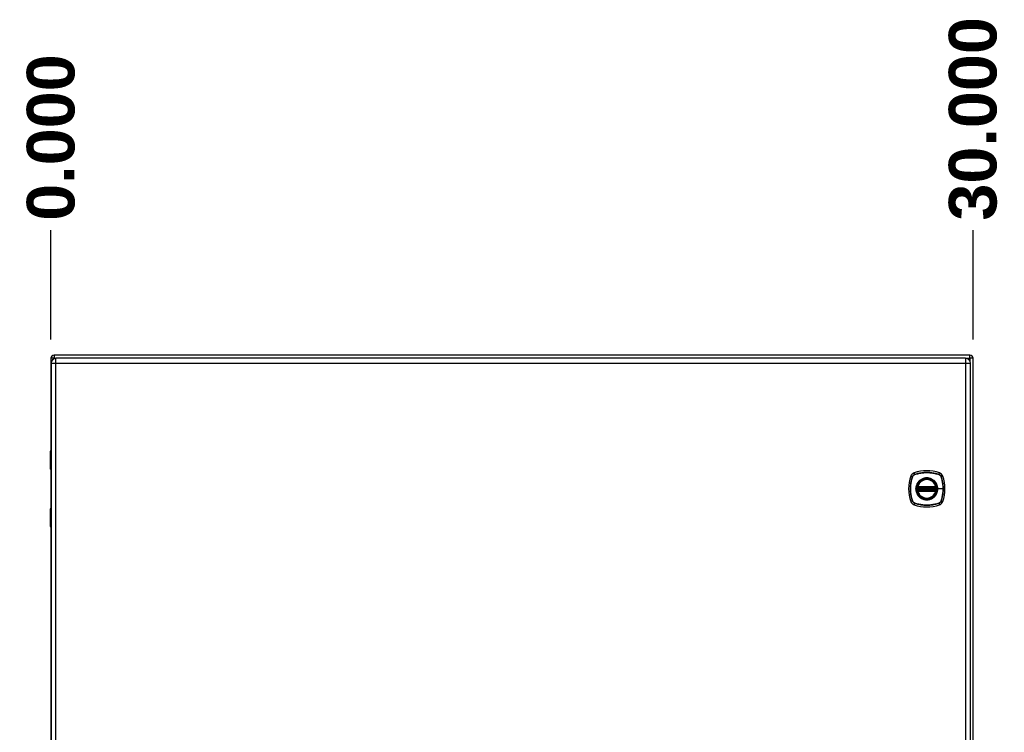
# Model space of a CAD drawing. Header units: inches. Extents: x 0 to 215, y -25 to 140.
# Tile 12 of 18: x 92 to 124, y 76 to 100. Entities that reach past the tile are written whole.
import ezdxf

# ---------------------------------------------------------------- set-up
doc = ezdxf.new("R2010")
doc.units = ezdxf.units.IN
doc.header["$LTSCALE"] = 12.924396
doc.header["$MEASUREMENT"] = 0
for name, color, linetype, lineweight in [('Dimensions(ANSI)', 7, 'Continuous', 25), ('Visible Edges(ANSI)', 7, 'Continuous', 25), ('Visible Tangent Edges(ANSI)', 7, 'Continuous', 25)]:
    doc.layers.add(name, color=color, linetype=linetype, lineweight=lineweight)
doc.styles.add('Dimension-ANSI', font='arialbd.ttf')
doc.dimstyles.new('INCH-ANSI-VERTICAL', dxfattribs={"dimscale": 12.924396, "dimtxt": 0.12, "dimasz": 0.098425, "dimexe": 0.04, "dimexo": 0.04, "dimgap": 0.031496, "dimtad": 0, "dimtih": 1, "dimtoh": 1, "dimdec": 3, "dimrnd": 1e-08, "dimzin": 0, "dimdsep": 46, "dimtxsty": 'Dimension-ANSI', "dimcen": 0.09, "dimdle": 0.312, "dimclrd": 179, "dimclre": 179, "dimclrt": 7, "dimadec": 1, "dimazin": 0, "dimtfac": 1, "dimtdec": 3, "dimtofl": 0, "dimtmove": 0, "dimatfit": 3, "dimfxl": 1, "dimtolj": 1, "dimtzin": 4, "dimlwd": 25, "dimlwe": 25, "dimarcsym": 0})

# ---------------------------------------------------------------- blocks, each defined once
blk = doc.blocks.new('*D16')
at = {"layer": 'Defpoints', "color": 0, "linetype": 'Continuous', "transparency": 16777216}
for p in [(92.864, 92.725), (92.864, 88.654), (92.864, 88.654)]:
    blk.add_point(p, dxfattribs=at)
at = {"layer": 'Dimensions(ANSI)', "color": 179, "linetype": 'Continuous', "lineweight": 25, "true_color": 0x262658, "transparency": 16777216}
blk.add_line((92.864, 89.171), (92.864, 92.725), dxfattribs=at)
at = {"layer": 'Dimensions(ANSI)', "color": 7, "linetype": 'Continuous', "lineweight": 25, "transparency": 16777216, "insert": (92.864, 95.744), "char_height": 1.5509, "attachment_point": 5, "rotation": 90, "style": 'Dimension-ANSI'}
blk.add_mtext('\\A1;0.000', dxfattribs=at)
blk = doc.blocks.new('*D17')
at = {"layer": 'Defpoints', "color": 0, "linetype": 'Continuous', "transparency": 16777216}
for p in [(122.867, 92.725), (92.864, 88.654), (122.867, 88.654)]:
    blk.add_point(p, dxfattribs=at)
at = {"layer": 'Dimensions(ANSI)', "color": 179, "linetype": 'Continuous', "lineweight": 25, "true_color": 0x262658, "transparency": 16777216}
blk.add_line((122.867, 89.171), (122.867, 92.725), dxfattribs=at)
at = {"layer": 'Dimensions(ANSI)', "color": 7, "linetype": 'Continuous', "lineweight": 25, "transparency": 16777216, "insert": (122.867, 96.352), "char_height": 1.5509, "attachment_point": 5, "rotation": 90, "style": 'Dimension-ANSI'}
blk.add_mtext('\\A1;30.000', dxfattribs=at)

msp = doc.modelspace()

# ---------------------------------------------------------------- linework, layer by layer
at = {"layer": 'Visible Edges(ANSI)'}
for p, q in [((92.8636, 88.5555), (92.8636, 85.5556)), ((122.7676, 88.6545), (92.9626, 88.6545)), ((122.6252, 88.556), (93.0262, 88.556)), ((122.8666, 58.7504), (122.8666, 88.5555)), ((92.8652, 88.3949), (92.8652, 58.9109)), ((122.7863, 58.9109), (122.7863, 88.3949)), ((92.8457, 84.9513), (92.8457, 85.536)), ((92.8652, 84.9355), (92.8615, 84.9355)), ((92.8636, 84.9355), (92.8636, 83.6755)), ((121.0653, 84.3449), (121.6589, 84.3449)), ((121.6589, 84.2662), (121.0653, 84.2662)), ((121.0694, 84.3647), (121.6548, 84.3647)), ((121.6548, 84.2463), (121.0694, 84.2463)), ((92.8457, 83.0751), (92.8457, 83.6598)), ((92.8615, 83.6755), (92.8652, 83.6755)), ((92.8636, 83.0555), (92.8636, 64.2504))]:
    msp.add_line(p, q, dxfattribs=at)
at = {"layer": 'Visible Edges(ANSI)', "flags": 128}
for points in [[(121.0536, 84.3587), (121.0536, 84.3587), (121.0536, 84.3585), (121.0536, 84.3582), (121.0535, 84.3579), (121.0534, 84.3574), (121.0533, 84.3568), (121.0532, 84.3562), (121.0531, 84.3554), (121.0529, 84.3546), (121.0528, 84.3536), (121.0526, 84.3526), (121.0525, 84.3515), (121.0523, 84.3503), (121.0521, 84.3491), (121.0519, 84.3478), (121.0518, 84.3464), (121.0516, 84.345), (121.0514, 84.3435), (121.0512, 84.342), (121.051, 84.3405), (121.0509, 84.3389), (121.0507, 84.3374), (121.0506, 84.3358), (121.0504, 84.3342)], [(121.0504, 84.2769), (121.0506, 84.2753), (121.0507, 84.2737), (121.0509, 84.2721), (121.051, 84.2705), (121.0512, 84.269), (121.0514, 84.2675), (121.0516, 84.266), (121.0518, 84.2646), (121.052, 84.2633), (121.0521, 84.262), (121.0523, 84.2607), (121.0525, 84.2595), (121.0526, 84.2584), (121.0528, 84.2574), (121.053, 84.2565), (121.0531, 84.2556), (121.0532, 84.2549), (121.0533, 84.2542), (121.0534, 84.2536), (121.0535, 84.2532), (121.0536, 84.2528), (121.0536, 84.2525), (121.0536, 84.2524), (121.0536, 84.2523)], [(121.6738, 84.3342), (121.6737, 84.3358), (121.6735, 84.3374), (121.6733, 84.3389), (121.6732, 84.3405), (121.673, 84.342), (121.6728, 84.3435), (121.6726, 84.345), (121.6725, 84.3464), (121.6723, 84.3478), (121.6721, 84.3491), (121.6719, 84.3503), (121.6717, 84.3515), (121.6716, 84.3526), (121.6714, 84.3536), (121.6713, 84.3546), (121.6711, 84.3554), (121.671, 84.3562), (121.6709, 84.3568), (121.6708, 84.3574), (121.6707, 84.3579), (121.6707, 84.3582), (121.6706, 84.3585), (121.6706, 84.3587), (121.6706, 84.3587)], [(121.6706, 84.2523), (121.6706, 84.2524), (121.6706, 84.2525), (121.6707, 84.2528), (121.6707, 84.2532), (121.6708, 84.2536), (121.6709, 84.2542), (121.671, 84.2549), (121.6711, 84.2556), (121.6713, 84.2565), (121.6714, 84.2574), (121.6716, 84.2584), (121.6717, 84.2595), (121.6719, 84.2607), (121.6721, 84.262), (121.6723, 84.2633), (121.6724, 84.2646), (121.6726, 84.266), (121.6728, 84.2675), (121.673, 84.269), (121.6732, 84.2705), (121.6733, 84.2721), (121.6735, 84.2737), (121.6737, 84.2753), (121.6738, 84.2769)]]:
    msp.add_lwpolyline(points, dxfattribs=at)
at = {"layer": 'Visible Edges(ANSI)'}
for radius in [0.3199, 0.315]:
    msp.add_circle((121.3621, 84.3055), radius, dxfattribs=at)
for centre, radius, start, end in [((92.9626, 88.5555), 0.099, 90, 180), ((93.0262, 88.3949), 0.161, 90, 180), ((122.6252, 88.3949), 0.161, 0, 90), ((122.7676, 88.5555), 0.099, 0, 90), ((92.8654, 85.536), 0.0197, 90.53859, 180), ((92.8615, 84.9513), 0.0157, 180, 270), ((122.0512, 84.3055), 1.2797, 161.22784, 198.77216), ((121.0073, 84.6603), 0.1772, 108.77216, 161.22784), ((121.3621, 83.6165), 1.2797, 71.22784, 108.77216), ((121.3621, 84.3055), 0.313, 13.63439, 166.36561), ((121.7169, 84.6603), 0.1772, 18.77216, 71.22784), ((120.6731, 84.3055), 1.2797, 341.22784, 18.77216), ((121.3621, 84.3055), 0.313, 174.74991, 185.25009), ((121.0653, 84.3567), 0.0118, 170.21598, 270), ((121.0653, 84.2543), 0.0118, 90, 189.78402), ((121.3621, 84.3055), 0.313, 166.36561, 170.21598), ((121.0694, 84.3765), 0.0118, 166.36561, 270), ((121.6548, 84.3765), 0.0118, 270, 13.63439), ((121.6589, 84.3567), 0.0118, 270, 9.78402), ((121.6589, 84.2543), 0.0118, 350.21598, 90), ((121.3621, 84.3055), 0.313, 9.78402, 13.63439), ((121.3621, 84.3055), 0.313, 354.74991, 5.25009), ((121.3621, 84.3055), 0.313, 189.78402, 193.63439), ((121.0694, 84.2345), 0.0118, 90, 193.63439), ((121.3621, 84.3055), 0.313, 193.63439, 346.36561), ((121.6548, 84.2345), 0.0118, 346.36561, 90), ((121.3621, 84.3055), 0.313, 346.36561, 350.21598), ((92.8615, 83.6598), 0.0157, 90, 180), ((121.0073, 83.9507), 0.1772, 198.77216, 251.22784), ((121.3621, 84.9946), 1.2797, 251.22784, 288.77216), ((121.7169, 83.9507), 0.1772, 288.77216, 341.22784), ((92.8654, 83.0751), 0.0197, 180, 269.46141)]:
    msp.add_arc(centre, radius, start, end, dxfattribs=at)
at = {"layer": 'Visible Tangent Edges(ANSI)'}
for p, q in [((92.9626, 88.5555), (92.8636, 88.5555)), ((92.9626, 88.6545), (92.9626, 88.5555)), ((92.9626, 88.5555), (93.0135, 88.5555)), ((92.9626, 88.5429), (92.9626, 88.5555)), ((93.0262, 88.3949), (93.0262, 88.556)), ((122.6252, 88.556), (122.6252, 88.3949)), ((122.6379, 88.5555), (122.7676, 88.5555)), ((122.7676, 88.5555), (122.7676, 88.6545)), ((122.8666, 88.5555), (122.7676, 88.5555)), ((122.7676, 88.5555), (122.7676, 88.4702)), ((92.8652, 88.3949), (93.0262, 88.3949)), ((93.0262, 88.3949), (122.6252, 88.3949)), ((93.0262, 58.9109), (93.0262, 88.3949)), ((122.6252, 88.3949), (122.7863, 88.3949)), ((122.6252, 88.3949), (122.6252, 58.9109)), ((92.8652, 85.536), (92.8457, 85.536)), ((92.8457, 84.9513), (92.8652, 84.9513)), ((120.8396, 84.7173), (120.8945, 84.6987)), ((120.8964, 84.6975), (120.8966, 84.698)), ((120.969, 84.7732), (120.9503, 84.8281)), ((120.9697, 84.7711), (120.9701, 84.7712)), ((121.7541, 84.7712), (121.7546, 84.7711)), ((121.7552, 84.7732), (121.7739, 84.8281)), ((121.8277, 84.698), (121.8278, 84.6975)), ((121.8297, 84.6987), (121.8847, 84.7173)), ((121.0622, 84.3331), (121.0504, 84.3342)), ((121.0622, 84.278), (121.0504, 84.2769)), ((121.0596, 84.3577), (121.0536, 84.3587)), ((121.0579, 84.3793), (121.0694, 84.3765)), ((121.0622, 84.3331), (121.6621, 84.3331)), ((121.6621, 84.278), (121.0622, 84.278)), ((121.0653, 84.3449), (121.0653, 84.355)), ((121.0653, 84.2561), (121.0653, 84.2662)), ((121.0694, 84.3647), (121.0694, 84.3765)), ((121.6548, 84.3765), (121.0694, 84.3765)), ((121.0694, 84.3548), (121.0694, 84.3647)), ((121.0694, 84.3548), (121.6548, 84.3548)), ((121.6548, 84.3765), (121.6663, 84.3793)), ((121.6548, 84.3765), (121.6548, 84.3647)), ((121.6548, 84.3647), (121.6548, 84.3548)), ((121.6589, 84.355), (121.6589, 84.3449)), ((121.6589, 84.2662), (121.6589, 84.2561)), ((121.6738, 84.3342), (121.6621, 84.3331)), ((121.6738, 84.2769), (121.6621, 84.278)), ((121.6706, 84.3587), (121.6646, 84.3577)), ((121.7143, 84.3055), (121.719, 84.3055)), ((121.893, 84.3055), (121.719, 84.3055)), ((121.0536, 84.2523), (121.0596, 84.2534)), ((121.0694, 84.2345), (121.0579, 84.2317)), ((121.0694, 84.2463), (121.0694, 84.2562)), ((121.6548, 84.2562), (121.0694, 84.2562)), ((121.0694, 84.2345), (121.0694, 84.2463)), ((121.0694, 84.2345), (121.6548, 84.2345)), ((121.6548, 84.2562), (121.6548, 84.2463)), ((121.6548, 84.2463), (121.6548, 84.2345)), ((121.6663, 84.2317), (121.6548, 84.2345)), ((121.6646, 84.2534), (121.6706, 84.2523)), ((92.8652, 83.6598), (92.8457, 83.6598)), ((120.8945, 83.9124), (120.8396, 83.8937)), ((120.8966, 83.9131), (120.8964, 83.9135)), ((120.969, 83.8379), (120.9503, 83.783)), ((120.9701, 83.8398), (120.9697, 83.84)), ((121.7546, 83.84), (121.7541, 83.8398)), ((121.7552, 83.8379), (121.7739, 83.783)), ((121.8278, 83.9135), (121.8277, 83.9131)), ((121.8297, 83.9124), (121.8847, 83.8937)), ((92.8457, 83.0751), (92.8652, 83.0751))]:
    msp.add_line(p, q, dxfattribs=at)
at = {"layer": 'Visible Tangent Edges(ANSI)', "flags": 128}
for points in [[(92.8652, 85.3208), (92.8635, 85.32), (92.8619, 85.3189), (92.8605, 85.3173), (92.8592, 85.3154), (92.858, 85.3131), (92.857, 85.3105), (92.8562, 85.3075), (92.8555, 85.3043), (92.855, 85.3009), (92.8546, 85.2973), (92.8544, 85.2936), (92.8543, 85.2899), (92.8544, 85.2861), (92.8546, 85.2824), (92.855, 85.2788), (92.8555, 85.2754), (92.8562, 85.2722), (92.857, 85.2693), (92.858, 85.2667), (92.8592, 85.2644), (92.8605, 85.2625), (92.862, 85.2609), (92.8635, 85.2598), (92.8652, 85.2589)], [(92.8652, 85.2786), (92.865, 85.2795), (92.8647, 85.2803), (92.8645, 85.2812), (92.8644, 85.2821), (92.8642, 85.2831), (92.8641, 85.284), (92.8639, 85.285), (92.8639, 85.2859), (92.8638, 85.2869), (92.8637, 85.2879), (92.8637, 85.2889), (92.8637, 85.2899), (92.8637, 85.2909), (92.8637, 85.2919), (92.8638, 85.2929), (92.8639, 85.2938), (92.8639, 85.2948), (92.8641, 85.2958), (92.8642, 85.2967), (92.8644, 85.2976), (92.8645, 85.2985), (92.8647, 85.2994), (92.865, 85.3003), (92.8652, 85.3012)], [(120.8945, 84.6987), (120.8843, 84.667), (120.8749, 84.635), (120.8663, 84.6027), (120.8587, 84.5701), (120.8519, 84.5373), (120.8461, 84.5044), (120.8411, 84.4713), (120.8371, 84.438), (120.8339, 84.4047), (120.8317, 84.3714), (120.8303, 84.3381), (120.8299, 84.3048), (120.8304, 84.2715), (120.8318, 84.2382), (120.834, 84.205), (120.8372, 84.1718), (120.8413, 84.1388), (120.8462, 84.1059), (120.8521, 84.0731), (120.8588, 84.0405), (120.8664, 84.0081), (120.8749, 83.976), (120.8843, 83.9441), (120.8945, 83.9124)], [(120.8964, 83.9135), (120.8861, 83.9451), (120.8767, 83.9769), (120.8681, 84.0089), (120.8604, 84.0412), (120.8536, 84.0737), (120.8477, 84.1064), (120.8427, 84.1392), (120.8386, 84.1722), (120.8354, 84.2052), (120.8331, 84.2384), (120.8317, 84.2716), (120.8312, 84.3048), (120.8317, 84.338), (120.833, 84.3713), (120.8353, 84.4045), (120.8385, 84.4377), (120.8426, 84.4709), (120.8476, 84.5039), (120.8535, 84.5368), (120.8603, 84.5694), (120.8681, 84.6019), (120.8766, 84.6341), (120.8861, 84.666), (120.8964, 84.6975)], [(120.969, 84.7732), (120.9647, 84.7716), (120.9605, 84.7699), (120.9563, 84.7681), (120.9522, 84.7661), (120.9482, 84.7639), (120.9443, 84.7616), (120.9405, 84.7591), (120.9368, 84.7565), (120.9332, 84.7537), (120.9296, 84.7509), (120.9262, 84.7478), (120.923, 84.7447), (120.9198, 84.7414), (120.9168, 84.738), (120.9139, 84.7345), (120.9111, 84.7309), (120.9085, 84.7271), (120.9061, 84.7233), (120.9037, 84.7194), (120.9016, 84.7154), (120.8996, 84.7113), (120.8977, 84.7072), (120.896, 84.703), (120.8945, 84.6987)], [(120.8966, 84.698), (120.8981, 84.7022), (120.8998, 84.7063), (120.9016, 84.7104), (120.9036, 84.7143), (120.9058, 84.7182), (120.9081, 84.7221), (120.9105, 84.7258), (120.9131, 84.7294), (120.9158, 84.733), (120.9186, 84.7364), (120.9216, 84.7397), (120.9247, 84.7429), (120.9279, 84.746), (120.9312, 84.749), (120.9347, 84.7518), (120.9382, 84.7545), (120.9418, 84.7571), (120.9456, 84.7596), (120.9494, 84.7619), (120.9533, 84.764), (120.9573, 84.766), (120.9613, 84.7679), (120.9655, 84.7695), (120.9697, 84.7711)], [(121.7552, 84.7732), (121.7236, 84.7834), (121.6916, 84.7928), (121.6592, 84.8013), (121.6267, 84.8089), (121.5939, 84.8157), (121.5609, 84.8216), (121.5278, 84.8265), (121.4946, 84.8306), (121.4613, 84.8337), (121.428, 84.836), (121.3947, 84.8373), (121.3614, 84.8377), (121.3281, 84.8373), (121.2948, 84.8359), (121.2616, 84.8336), (121.2284, 84.8304), (121.1954, 84.8264), (121.1625, 84.8214), (121.1297, 84.8156), (121.0971, 84.8088), (121.0647, 84.8012), (121.0326, 84.7927), (121.0006, 84.7834), (120.969, 84.7732)], [(120.9701, 84.7712), (121.0016, 84.7815), (121.0334, 84.791), (121.0655, 84.7995), (121.0978, 84.8072), (121.1303, 84.814), (121.1629, 84.8199), (121.1958, 84.8249), (121.2287, 84.829), (121.2618, 84.8323), (121.295, 84.8346), (121.3282, 84.8359), (121.3614, 84.8364), (121.3946, 84.836), (121.4279, 84.8346), (121.4611, 84.8324), (121.4943, 84.8292), (121.5274, 84.8251), (121.5605, 84.82), (121.5933, 84.8141), (121.626, 84.8073), (121.6585, 84.7996), (121.6907, 84.791), (121.7226, 84.7815), (121.7541, 84.7712)], [(121.7143, 84.3055), (121.7023, 84.2142), (121.6672, 84.1292), (121.6111, 84.056), (121.5383, 84.0004), (121.4531, 83.9653), (121.3617, 83.9534), (121.2706, 83.9654), (121.1855, 84.0007), (121.1126, 84.0566), (121.057, 84.1293), (121.0219, 84.2145), (121.0099, 84.3057), (121.022, 84.397), (121.0572, 84.4821), (121.1131, 84.555), (121.1858, 84.6106), (121.2709, 84.6457), (121.3623, 84.6577), (121.4536, 84.6457), (121.5386, 84.6104), (121.6115, 84.5546), (121.6673, 84.4817), (121.7023, 84.3967), (121.7143, 84.3055)], [(121.5897, 84.5802), (121.5736, 84.5928), (121.5567, 84.6045), (121.5391, 84.6152), (121.5209, 84.6249), (121.5022, 84.6336), (121.4831, 84.6412), (121.4635, 84.6477), (121.4437, 84.653), (121.4236, 84.6571), (121.4033, 84.66), (121.3827, 84.6618), (121.362, 84.6624), (121.3414, 84.6618), (121.3209, 84.66), (121.3005, 84.657), (121.2803, 84.6529), (121.2604, 84.6475), (121.2408, 84.6411), (121.2217, 84.6335), (121.203, 84.6249), (121.1849, 84.6152), (121.1674, 84.6045), (121.1506, 84.5928), (121.1345, 84.5802)], [(121.7546, 84.7711), (121.7587, 84.7695), (121.7629, 84.7678), (121.7669, 84.766), (121.7709, 84.764), (121.7748, 84.7618), (121.7786, 84.7596), (121.7824, 84.7571), (121.786, 84.7545), (121.7896, 84.7518), (121.793, 84.749), (121.7963, 84.746), (121.7995, 84.7429), (121.8026, 84.7397), (121.8056, 84.7364), (121.8084, 84.733), (121.8111, 84.7294), (121.8137, 84.7258), (121.8161, 84.7221), (121.8184, 84.7182), (121.8206, 84.7143), (121.8226, 84.7104), (121.8244, 84.7063), (121.8261, 84.7022), (121.8277, 84.698)], [(121.8297, 84.6987), (121.8282, 84.703), (121.8265, 84.7072), (121.8247, 84.7113), (121.8227, 84.7154), (121.8205, 84.7194), (121.8182, 84.7233), (121.8157, 84.7271), (121.8131, 84.7309), (121.8103, 84.7345), (121.8074, 84.738), (121.8044, 84.7414), (121.8013, 84.7447), (121.798, 84.7478), (121.7946, 84.7509), (121.7911, 84.7537), (121.7874, 84.7565), (121.7837, 84.7591), (121.7799, 84.7616), (121.776, 84.7639), (121.772, 84.7661), (121.7679, 84.7681), (121.7638, 84.7699), (121.7595, 84.7716), (121.7552, 84.7732)], [(121.8278, 84.6975), (121.8331, 84.6818), (121.8381, 84.666), (121.8429, 84.6501), (121.8476, 84.6342), (121.8519, 84.6181), (121.8561, 84.6021), (121.8601, 84.586), (121.8638, 84.5698), (121.8673, 84.5535), (121.8706, 84.5372), (121.8737, 84.5208), (121.8765, 84.5044), (121.8792, 84.488), (121.8816, 84.4715), (121.8837, 84.455), (121.8857, 84.4384), (121.8874, 84.4218), (121.8889, 84.4052), (121.8901, 84.3886), (121.8912, 84.372), (121.892, 84.3554), (121.8925, 84.3388), (121.8929, 84.3221), (121.893, 84.3055)], [(121.8297, 83.9124), (121.84, 83.9441), (121.8493, 83.976), (121.8579, 84.0083), (121.8655, 84.0409), (121.8723, 84.0736), (121.8781, 84.1066), (121.8831, 84.1396), (121.8871, 84.1728), (121.8903, 84.2061), (121.8925, 84.2394), (121.8939, 84.2727), (121.8943, 84.306), (121.8938, 84.3393), (121.8925, 84.3726), (121.8902, 84.4058), (121.887, 84.439), (121.883, 84.4721), (121.878, 84.5051), (121.8722, 84.538), (121.8654, 84.5706), (121.8578, 84.603), (121.8493, 84.6351), (121.8399, 84.667), (121.8297, 84.6987)], [(121.0875, 84.5331), (121.0748, 84.517), (121.0631, 84.5001), (121.0524, 84.4825), (121.0426, 84.4644), (121.034, 84.4457), (121.0264, 84.4265), (121.02, 84.4069), (121.0147, 84.3871), (121.0105, 84.3669), (121.0076, 84.3466), (121.0058, 84.326), (121.0052, 84.3054), (121.0058, 84.2848), (121.0076, 84.2643), (121.0106, 84.244), (121.0147, 84.2239), (121.0201, 84.2039), (121.0265, 84.1843), (121.0341, 84.1651), (121.0428, 84.1464), (121.0525, 84.1283), (121.0632, 84.1109), (121.0748, 84.0941), (121.0875, 84.0779)], [(121.0579, 84.3793), (121.0577, 84.3784), (121.0575, 84.3774), (121.0573, 84.3765), (121.0572, 84.3756), (121.0571, 84.3746), (121.0569, 84.3737), (121.0569, 84.3727), (121.0568, 84.3717), (121.0568, 84.3708), (121.0568, 84.3699), (121.0568, 84.3689), (121.0568, 84.368), (121.0569, 84.367), (121.057, 84.3661), (121.0571, 84.3652), (121.0573, 84.3643), (121.0575, 84.3634), (121.0577, 84.3625), (121.0579, 84.3617), (121.0582, 84.3608), (121.0585, 84.36), (121.0588, 84.3592), (121.0592, 84.3584), (121.0596, 84.3577)], [(121.0596, 84.3577), (121.0598, 84.3575), (121.06, 84.3574), (121.0602, 84.3572), (121.0604, 84.3571), (121.0606, 84.3569), (121.0608, 84.3568), (121.061, 84.3566), (121.0613, 84.3565), (121.0615, 84.3564), (121.0617, 84.3562), (121.0619, 84.3561), (121.0622, 84.356), (121.0624, 84.3559), (121.0627, 84.3558), (121.0629, 84.3557), (121.0632, 84.3556), (121.0634, 84.3555), (121.0637, 84.3554), (121.064, 84.3553), (121.0642, 84.3552), (121.0645, 84.3552), (121.0647, 84.3551), (121.065, 84.355), (121.0653, 84.355)], [(121.0622, 84.3331), (121.0623, 84.3339), (121.0625, 84.3346), (121.0626, 84.3354), (121.0628, 84.3361), (121.063, 84.3369), (121.0631, 84.3376), (121.0633, 84.3383), (121.0635, 84.339), (121.0637, 84.3396), (121.0638, 84.3403), (121.064, 84.3409), (121.0642, 84.3414), (121.0643, 84.342), (121.0645, 84.3424), (121.0646, 84.3429), (121.0647, 84.3433), (121.0649, 84.3437), (121.065, 84.344), (121.0651, 84.3443), (121.0651, 84.3445), (121.0652, 84.3447), (121.0652, 84.3448), (121.0653, 84.3449), (121.0653, 84.3449)], [(121.0653, 84.2662), (121.0653, 84.2662), (121.0652, 84.2663), (121.0652, 84.2664), (121.0651, 84.2666), (121.0651, 84.2668), (121.065, 84.2671), (121.0649, 84.2674), (121.0648, 84.2677), (121.0646, 84.2682), (121.0645, 84.2686), (121.0643, 84.2691), (121.0642, 84.2696), (121.064, 84.2702), (121.0638, 84.2708), (121.0637, 84.2714), (121.0635, 84.2721), (121.0633, 84.2727), (121.0631, 84.2735), (121.063, 84.2742), (121.0628, 84.2749), (121.0626, 84.2757), (121.0625, 84.2764), (121.0623, 84.2772), (121.0622, 84.278)], [(121.0653, 84.355), (121.0654, 84.355), (121.0656, 84.355), (121.0658, 84.355), (121.066, 84.3549), (121.0661, 84.3549), (121.0663, 84.3549), (121.0665, 84.3549), (121.0666, 84.3549), (121.0668, 84.3549), (121.067, 84.3549), (121.0672, 84.3549), (121.0673, 84.3549), (121.0675, 84.3549), (121.0677, 84.3548), (121.0678, 84.3548), (121.068, 84.3548), (121.0682, 84.3548), (121.0684, 84.3548), (121.0685, 84.3548), (121.0687, 84.3548), (121.0689, 84.3548), (121.069, 84.3548), (121.0692, 84.3548), (121.0694, 84.3548)], [(121.1345, 84.5802), (121.1324, 84.5784), (121.1303, 84.5766), (121.1282, 84.5748), (121.1261, 84.5729), (121.124, 84.5711), (121.122, 84.5692), (121.1199, 84.5674), (121.1179, 84.5655), (121.1159, 84.5636), (121.1139, 84.5616), (121.1119, 84.5597), (121.1099, 84.5577), (121.108, 84.5558), (121.106, 84.5538), (121.1041, 84.5518), (121.1022, 84.5498), (121.1003, 84.5477), (121.0984, 84.5457), (121.0965, 84.5436), (121.0947, 84.5415), (121.0929, 84.5395), (121.0911, 84.5374), (121.0893, 84.5352), (121.0875, 84.5331)], [(121.6368, 84.5331), (121.635, 84.5352), (121.6332, 84.5374), (121.6313, 84.5395), (121.6295, 84.5416), (121.6277, 84.5436), (121.6258, 84.5457), (121.6239, 84.5477), (121.622, 84.5498), (121.6201, 84.5518), (121.6182, 84.5538), (121.6163, 84.5558), (121.6143, 84.5577), (121.6123, 84.5597), (121.6103, 84.5616), (121.6083, 84.5636), (121.6063, 84.5655), (121.6043, 84.5674), (121.6023, 84.5692), (121.6002, 84.5711), (121.5981, 84.5729), (121.596, 84.5748), (121.5939, 84.5766), (121.5918, 84.5784), (121.5897, 84.5802)], [(121.719, 84.3055), (121.7189, 84.3158), (121.7184, 84.3261), (121.7177, 84.3363), (121.7166, 84.3466), (121.7153, 84.3568), (121.7136, 84.367), (121.7117, 84.3771), (121.7095, 84.3872), (121.707, 84.3972), (121.7042, 84.4071), (121.7011, 84.4169), (121.6978, 84.4266), (121.6942, 84.4362), (121.6903, 84.4457), (121.6861, 84.4551), (121.6816, 84.4644), (121.6769, 84.4735), (121.6719, 84.4825), (121.6666, 84.4914), (121.6611, 84.5001), (121.6554, 84.5086), (121.6494, 84.517), (121.6432, 84.5251), (121.6368, 84.5331)], [(121.6368, 84.0779), (121.6432, 84.086), (121.6494, 84.0942), (121.6554, 84.1025), (121.6612, 84.1111), (121.6667, 84.1198), (121.6719, 84.1287), (121.6769, 84.1377), (121.6817, 84.1468), (121.6861, 84.1561), (121.6903, 84.1654), (121.6942, 84.1749), (121.6978, 84.1845), (121.7012, 84.1942), (121.7042, 84.204), (121.707, 84.2139), (121.7095, 84.2239), (121.7118, 84.234), (121.7137, 84.2441), (121.7153, 84.2543), (121.7167, 84.2645), (121.7177, 84.2748), (121.7184, 84.285), (121.7189, 84.2953), (121.719, 84.3055)], [(121.6548, 84.3548), (121.655, 84.3548), (121.6552, 84.3548), (121.6553, 84.3548), (121.6555, 84.3548), (121.6557, 84.3548), (121.6559, 84.3548), (121.656, 84.3548), (121.6562, 84.3548), (121.6564, 84.3548), (121.6566, 84.3548), (121.6567, 84.3549), (121.6569, 84.3549), (121.6571, 84.3549), (121.6572, 84.3549), (121.6574, 84.3549), (121.6576, 84.3549), (121.6578, 84.3549), (121.6579, 84.3549), (121.6581, 84.3549), (121.6583, 84.3549), (121.6584, 84.355), (121.6586, 84.355), (121.6588, 84.355), (121.6589, 84.355)], [(121.6589, 84.355), (121.6592, 84.355), (121.6595, 84.3551), (121.6597, 84.3552), (121.66, 84.3552), (121.6603, 84.3553), (121.6605, 84.3554), (121.6608, 84.3555), (121.661, 84.3556), (121.6613, 84.3557), (121.6615, 84.3558), (121.6618, 84.3559), (121.662, 84.356), (121.6623, 84.3561), (121.6625, 84.3562), (121.6627, 84.3564), (121.663, 84.3565), (121.6632, 84.3566), (121.6634, 84.3568), (121.6636, 84.3569), (121.6638, 84.3571), (121.664, 84.3572), (121.6642, 84.3574), (121.6644, 84.3575), (121.6646, 84.3577)], [(121.6589, 84.3449), (121.6589, 84.3449), (121.659, 84.3448), (121.659, 84.3447), (121.6591, 84.3445), (121.6592, 84.3443), (121.6592, 84.344), (121.6594, 84.3437), (121.6595, 84.3433), (121.6596, 84.3429), (121.6597, 84.3424), (121.6599, 84.342), (121.6601, 84.3414), (121.6602, 84.3409), (121.6604, 84.3403), (121.6606, 84.3396), (121.6607, 84.339), (121.6609, 84.3383), (121.6611, 84.3376), (121.6613, 84.3369), (121.6614, 84.3361), (121.6616, 84.3354), (121.6618, 84.3346), (121.6619, 84.3339), (121.6621, 84.3331)], [(121.6621, 84.278), (121.6619, 84.2772), (121.6618, 84.2764), (121.6616, 84.2757), (121.6614, 84.2749), (121.6613, 84.2742), (121.6611, 84.2735), (121.6609, 84.2727), (121.6607, 84.2721), (121.6606, 84.2714), (121.6604, 84.2708), (121.6602, 84.2702), (121.6601, 84.2696), (121.6599, 84.2691), (121.6597, 84.2686), (121.6596, 84.2682), (121.6595, 84.2677), (121.6594, 84.2674), (121.6592, 84.2671), (121.6592, 84.2668), (121.6591, 84.2666), (121.659, 84.2664), (121.659, 84.2663), (121.6589, 84.2662), (121.6589, 84.2662)], [(121.6646, 84.3577), (121.665, 84.3584), (121.6654, 84.3592), (121.6657, 84.36), (121.666, 84.3608), (121.6663, 84.3617), (121.6665, 84.3625), (121.6668, 84.3634), (121.6669, 84.3643), (121.6671, 84.3652), (121.6672, 84.3661), (121.6673, 84.367), (121.6674, 84.368), (121.6674, 84.3689), (121.6674, 84.3699), (121.6674, 84.3708), (121.6674, 84.3717), (121.6674, 84.3727), (121.6673, 84.3737), (121.6672, 84.3746), (121.667, 84.3756), (121.6669, 84.3765), (121.6667, 84.3774), (121.6665, 84.3784), (121.6663, 84.3793)], [(121.893, 84.3055), (121.8929, 84.289), (121.8925, 84.2724), (121.892, 84.2558), (121.8912, 84.2392), (121.8901, 84.2226), (121.8889, 84.206), (121.8874, 84.1894), (121.8857, 84.1728), (121.8838, 84.1563), (121.8816, 84.1398), (121.8792, 84.1233), (121.8766, 84.1068), (121.8737, 84.0904), (121.8706, 84.074), (121.8673, 84.0577), (121.8638, 84.0414), (121.8601, 84.0251), (121.8561, 84.009), (121.8519, 83.9929), (121.8475, 83.9769), (121.8429, 83.9609), (121.8381, 83.945), (121.8331, 83.9293), (121.8278, 83.9135)], [(121.0596, 84.2534), (121.0592, 84.2526), (121.0588, 84.2519), (121.0585, 84.2511), (121.0582, 84.2503), (121.0579, 84.2494), (121.0577, 84.2485), (121.0575, 84.2477), (121.0573, 84.2468), (121.0571, 84.2459), (121.057, 84.245), (121.0569, 84.244), (121.0568, 84.2431), (121.0568, 84.2421), (121.0568, 84.2412), (121.0568, 84.2403), (121.0568, 84.2393), (121.0569, 84.2384), (121.0569, 84.2374), (121.0571, 84.2365), (121.0572, 84.2355), (121.0573, 84.2346), (121.0575, 84.2336), (121.0577, 84.2327), (121.0579, 84.2317)], [(121.0653, 84.2561), (121.065, 84.256), (121.0647, 84.256), (121.0645, 84.2559), (121.0642, 84.2558), (121.0639, 84.2558), (121.0637, 84.2557), (121.0634, 84.2556), (121.0632, 84.2555), (121.0629, 84.2554), (121.0627, 84.2553), (121.0624, 84.2552), (121.0622, 84.2551), (121.0619, 84.2549), (121.0617, 84.2548), (121.0615, 84.2547), (121.0613, 84.2546), (121.061, 84.2544), (121.0608, 84.2543), (121.0606, 84.2541), (121.0604, 84.254), (121.0602, 84.2538), (121.06, 84.2537), (121.0598, 84.2535), (121.0596, 84.2534)], [(121.0694, 84.2562), (121.0692, 84.2562), (121.069, 84.2562), (121.0689, 84.2562), (121.0687, 84.2562), (121.0685, 84.2562), (121.0684, 84.2562), (121.0682, 84.2562), (121.068, 84.2562), (121.0678, 84.2562), (121.0677, 84.2562), (121.0675, 84.2562), (121.0673, 84.2562), (121.0672, 84.2562), (121.067, 84.2562), (121.0668, 84.2562), (121.0666, 84.2562), (121.0665, 84.2562), (121.0663, 84.2561), (121.0661, 84.2561), (121.066, 84.2561), (121.0658, 84.2561), (121.0656, 84.2561), (121.0654, 84.2561), (121.0653, 84.2561)], [(121.0875, 84.0779), (121.0893, 84.0758), (121.0911, 84.0737), (121.0929, 84.0716), (121.0947, 84.0695), (121.0965, 84.0674), (121.0984, 84.0654), (121.1003, 84.0633), (121.1022, 84.0613), (121.1041, 84.0593), (121.106, 84.0573), (121.1079, 84.0553), (121.1099, 84.0533), (121.1119, 84.0514), (121.1139, 84.0494), (121.1159, 84.0475), (121.1179, 84.0456), (121.1199, 84.0437), (121.122, 84.0418), (121.124, 84.04), (121.1261, 84.0381), (121.1282, 84.0363), (121.1303, 84.0345), (121.1324, 84.0327), (121.1345, 84.0309)], [(121.1345, 84.0309), (121.1507, 84.0183), (121.1676, 84.0066), (121.1852, 83.9958), (121.2033, 83.9861), (121.222, 83.9775), (121.2412, 83.9699), (121.2607, 83.9634), (121.2805, 83.9581), (121.3006, 83.954), (121.3209, 83.951), (121.3414, 83.9492), (121.3621, 83.9486), (121.3827, 83.9492), (121.4033, 83.951), (121.4237, 83.954), (121.4438, 83.9581), (121.4637, 83.9635), (121.4833, 83.9699), (121.5024, 83.9775), (121.5211, 83.9861), (121.5392, 83.9958), (121.5568, 84.0066), (121.5736, 84.0183), (121.5897, 84.0309)], [(121.5897, 84.0309), (121.5918, 84.0327), (121.5939, 84.0345), (121.596, 84.0363), (121.5981, 84.0381), (121.6002, 84.0399), (121.6022, 84.0418), (121.6043, 84.0437), (121.6063, 84.0456), (121.6083, 84.0475), (121.6103, 84.0494), (121.6123, 84.0513), (121.6143, 84.0533), (121.6162, 84.0553), (121.6182, 84.0573), (121.6201, 84.0593), (121.622, 84.0613), (121.6239, 84.0633), (121.6258, 84.0653), (121.6276, 84.0674), (121.6295, 84.0695), (121.6313, 84.0716), (121.6332, 84.0737), (121.635, 84.0758), (121.6368, 84.0779)], [(121.6589, 84.2561), (121.6588, 84.2561), (121.6586, 84.2561), (121.6584, 84.2561), (121.6583, 84.2561), (121.6581, 84.2561), (121.6579, 84.2561), (121.6578, 84.2562), (121.6576, 84.2562), (121.6574, 84.2562), (121.6572, 84.2562), (121.6571, 84.2562), (121.6569, 84.2562), (121.6567, 84.2562), (121.6566, 84.2562), (121.6564, 84.2562), (121.6562, 84.2562), (121.656, 84.2562), (121.6559, 84.2562), (121.6557, 84.2562), (121.6555, 84.2562), (121.6553, 84.2562), (121.6552, 84.2562), (121.655, 84.2562), (121.6548, 84.2562)], [(121.6646, 84.2534), (121.6644, 84.2535), (121.6642, 84.2537), (121.664, 84.2538), (121.6638, 84.254), (121.6636, 84.2541), (121.6634, 84.2543), (121.6632, 84.2544), (121.663, 84.2546), (121.6627, 84.2547), (121.6625, 84.2548), (121.6623, 84.2549), (121.662, 84.2551), (121.6618, 84.2552), (121.6615, 84.2553), (121.6613, 84.2554), (121.661, 84.2555), (121.6608, 84.2556), (121.6605, 84.2557), (121.6603, 84.2557), (121.66, 84.2558), (121.6597, 84.2559), (121.6595, 84.256), (121.6592, 84.256), (121.6589, 84.2561)], [(121.6663, 84.2317), (121.6665, 84.2327), (121.6667, 84.2336), (121.6669, 84.2346), (121.667, 84.2355), (121.6672, 84.2365), (121.6673, 84.2374), (121.6674, 84.2384), (121.6674, 84.2393), (121.6674, 84.2403), (121.6674, 84.2412), (121.6674, 84.2421), (121.6674, 84.2431), (121.6673, 84.244), (121.6672, 84.245), (121.6671, 84.2459), (121.6669, 84.2468), (121.6668, 84.2477), (121.6665, 84.2485), (121.6663, 84.2494), (121.666, 84.2503), (121.6657, 84.2511), (121.6654, 84.2519), (121.665, 84.2526), (121.6646, 84.2534)], [(120.8945, 83.9124), (120.896, 83.9081), (120.8977, 83.9039), (120.8996, 83.8997), (120.9016, 83.8957), (120.9037, 83.8916), (120.9061, 83.8877), (120.9085, 83.8839), (120.9111, 83.8802), (120.9139, 83.8766), (120.9168, 83.8731), (120.9198, 83.8697), (120.923, 83.8664), (120.9262, 83.8632), (120.9296, 83.8602), (120.9332, 83.8573), (120.9368, 83.8546), (120.9405, 83.8519), (120.9443, 83.8495), (120.9482, 83.8472), (120.9522, 83.845), (120.9563, 83.843), (120.9605, 83.8411), (120.9647, 83.8394), (120.969, 83.8379)], [(120.9697, 83.84), (120.9655, 83.8415), (120.9613, 83.8432), (120.9573, 83.8451), (120.9533, 83.8471), (120.9494, 83.8492), (120.9456, 83.8515), (120.9418, 83.8539), (120.9382, 83.8565), (120.9347, 83.8592), (120.9312, 83.8621), (120.9279, 83.865), (120.9247, 83.8681), (120.9216, 83.8713), (120.9186, 83.8747), (120.9158, 83.8781), (120.9131, 83.8816), (120.9105, 83.8853), (120.9081, 83.889), (120.9058, 83.8928), (120.9036, 83.8967), (120.9016, 83.9007), (120.8998, 83.9048), (120.8981, 83.9089), (120.8966, 83.9131)], [(120.969, 83.8379), (121.0007, 83.8277), (121.0327, 83.8183), (121.065, 83.8098), (121.0975, 83.8021), (121.1303, 83.7954), (121.1633, 83.7895), (121.1964, 83.7845), (121.2296, 83.7805), (121.2629, 83.7773), (121.2962, 83.7751), (121.3295, 83.7738), (121.3628, 83.7733), (121.3961, 83.7738), (121.4294, 83.7752), (121.4626, 83.7774), (121.4958, 83.7806), (121.5288, 83.7847), (121.5618, 83.7896), (121.5945, 83.7955), (121.6271, 83.8022), (121.6595, 83.8098), (121.6917, 83.8183), (121.7236, 83.8277), (121.7552, 83.8379)], [(121.7541, 83.8398), (121.7226, 83.8295), (121.6908, 83.8201), (121.6587, 83.8115), (121.6264, 83.8039), (121.5939, 83.7971), (121.5613, 83.7912), (121.5285, 83.7861), (121.4955, 83.782), (121.4624, 83.7788), (121.4292, 83.7765), (121.396, 83.7751), (121.3628, 83.7746), (121.3296, 83.7751), (121.2964, 83.7764), (121.2631, 83.7787), (121.2299, 83.7819), (121.1968, 83.786), (121.1637, 83.791), (121.1309, 83.7969), (121.0982, 83.8038), (121.0657, 83.8115), (121.0336, 83.8201), (121.0017, 83.8295), (120.9701, 83.8398)], [(121.8277, 83.9131), (121.8261, 83.9089), (121.8244, 83.9048), (121.8226, 83.9007), (121.8206, 83.8967), (121.8184, 83.8928), (121.8161, 83.889), (121.8137, 83.8853), (121.8111, 83.8816), (121.8084, 83.8781), (121.8056, 83.8747), (121.8026, 83.8713), (121.7995, 83.8681), (121.7963, 83.865), (121.793, 83.8621), (121.7896, 83.8592), (121.786, 83.8565), (121.7824, 83.8539), (121.7787, 83.8515), (121.7748, 83.8492), (121.7709, 83.8471), (121.7669, 83.8451), (121.7629, 83.8432), (121.7587, 83.8415), (121.7546, 83.84)], [(121.7552, 83.8379), (121.7595, 83.8394), (121.7638, 83.8411), (121.7679, 83.843), (121.772, 83.845), (121.776, 83.8472), (121.7799, 83.8495), (121.7837, 83.8519), (121.7874, 83.8546), (121.7911, 83.8573), (121.7946, 83.8602), (121.798, 83.8632), (121.8013, 83.8664), (121.8044, 83.8697), (121.8074, 83.8731), (121.8103, 83.8766), (121.8131, 83.8802), (121.8157, 83.8839), (121.8182, 83.8877), (121.8205, 83.8917), (121.8226, 83.8957), (121.8247, 83.8997), (121.8265, 83.9039), (121.8282, 83.9081), (121.8297, 83.9124)], [(92.8652, 83.3521), (92.8635, 83.3513), (92.862, 83.3501), (92.8605, 83.3486), (92.8592, 83.3467), (92.858, 83.3444), (92.857, 83.3418), (92.8562, 83.3389), (92.8555, 83.3357), (92.855, 83.3322), (92.8546, 83.3287), (92.8544, 83.325), (92.8543, 83.3212), (92.8544, 83.3175), (92.8546, 83.3137), (92.855, 83.3102), (92.8555, 83.3067), (92.8562, 83.3035), (92.857, 83.3006), (92.858, 83.298), (92.8592, 83.2957), (92.8605, 83.2938), (92.8619, 83.2922), (92.8635, 83.291), (92.8652, 83.2902)], [(92.8652, 83.3099), (92.865, 83.3108), (92.8647, 83.3116), (92.8645, 83.3125), (92.8644, 83.3134), (92.8642, 83.3144), (92.8641, 83.3153), (92.8639, 83.3163), (92.8639, 83.3172), (92.8638, 83.3182), (92.8637, 83.3192), (92.8637, 83.3202), (92.8637, 83.3212), (92.8637, 83.3222), (92.8637, 83.3232), (92.8638, 83.3241), (92.8639, 83.3251), (92.864, 83.3261), (92.8641, 83.327), (92.8642, 83.328), (92.8644, 83.3289), (92.8645, 83.3298), (92.8647, 83.3307), (92.865, 83.3316), (92.8652, 83.3325)]]:
    msp.add_lwpolyline(points, dxfattribs=at)
at = {"layer": 'Visible Tangent Edges(ANSI)'}
for radius in [0.3464, 0.3423, 0.3254, 0.3242]:
    msp.add_circle((121.3621, 84.3055), radius, dxfattribs=at)
for start, end in [(13.63439, 166.36561), (174.74991, 185.25009), (354.74991, 5.25009), (193.63439, 346.36561)]:
    msp.add_arc((121.3621, 84.3055), 0.3012, start, end, dxfattribs=at)
for centre, major_axis, ratio, start_param, end_param in [((120.8991, 84.6971), (0.00934, -0.00312), 0.0028932, 1.8529805, 2.0936268), ((120.9706, 84.7685), (-0.00312, 0.00934), 0.0028932, 1.0479659, 1.2886122), ((121.7537, 84.7685), (-0.00312, -0.00934), 0.0028932, 1.8529805, 2.0936268), ((121.8251, 84.6971), (-0.00934, -0.00312), 0.0028932, 4.1895585, 4.4302048), ((121.0539, 84.3587), (0.00773, 0.00893), 0.4316737, 4.9672302, 6.2831853), ((121.0653, 84.3533), (0.0021, 0.0116), 0.0256381, 0, 1.4265814), ((121.6589, 84.3533), (-0.0021, 0.0116), 0.0256381, 4.8566039, 6.2831853), ((121.6703, 84.3587), (-0.00773, 0.00893), 0.4316737, 0, 1.3159551), ((121.0539, 84.2524), (0.00773, -0.00893), 0.4316737, 0, 1.3159551), ((121.0653, 84.2578), (0.0021, -0.0116), 0.0256381, 4.8566039, 6.2831853), ((121.6589, 84.2578), (-0.0021, -0.0116), 0.0256381, 0, 1.4265814), ((121.6703, 84.2524), (-0.00773, -0.00893), 0.4316737, 4.9672302, 6.2831853), ((120.8991, 83.914), (0.00934, 0.00312), 0.0028932, 4.1895585, 4.4302048), ((120.9706, 83.8426), (0.00312, 0.00934), 0.0028932, 1.8529805, 2.0936268), ((121.7537, 83.8426), (-0.00312, 0.00934), 0.0028932, 4.1895585, 4.4302048), ((121.8251, 83.914), (-0.00934, 0.00312), 0.0028932, 1.8529805, 2.0936268)]:
    msp.add_ellipse(centre, major_axis=major_axis, ratio=ratio, start_param=start_param, end_param=end_param, dxfattribs=at)

# ---------------------------------------------------------------- dimensions: what is measured, and where the dimension line sits
at = {"layer": 'Dimensions(ANSI)', "color": 179, "linetype": 'Continuous', "lineweight": 25, "true_color": 0x262658}
for feature_location, offset, origin, picture, middle in [((122.8666, 88.6545), (0, 4.0707), (92.8636, 88.6545), '*D17', (122.8666, 96.3515)), ((92.8635609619, 88.6544751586), (0, 4.0706757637), (92.8635609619, 88.6544751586), '*D16', (92.8635609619, 95.7442512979))]:
    dim = msp.add_ordinate_dim(feature_location=feature_location, offset=offset, dtype=1, origin=origin, dimstyle='INCH-ANSI-VERTICAL', override={"dimgap": 0.031496, "dimtad": 0, "dimdec": 3, "dimlfac": 0.999898, "dimtol": 0, "dimlim": 0, "dimtp": 0, "dimtm": 0, "dimtdec": 3}, dxfattribs=at)
    dim.commit()
    dim.dimension.update_dxf_attribs({"geometry": picture, "text_midpoint": middle})

doc.saveas('drawing.dxf')
